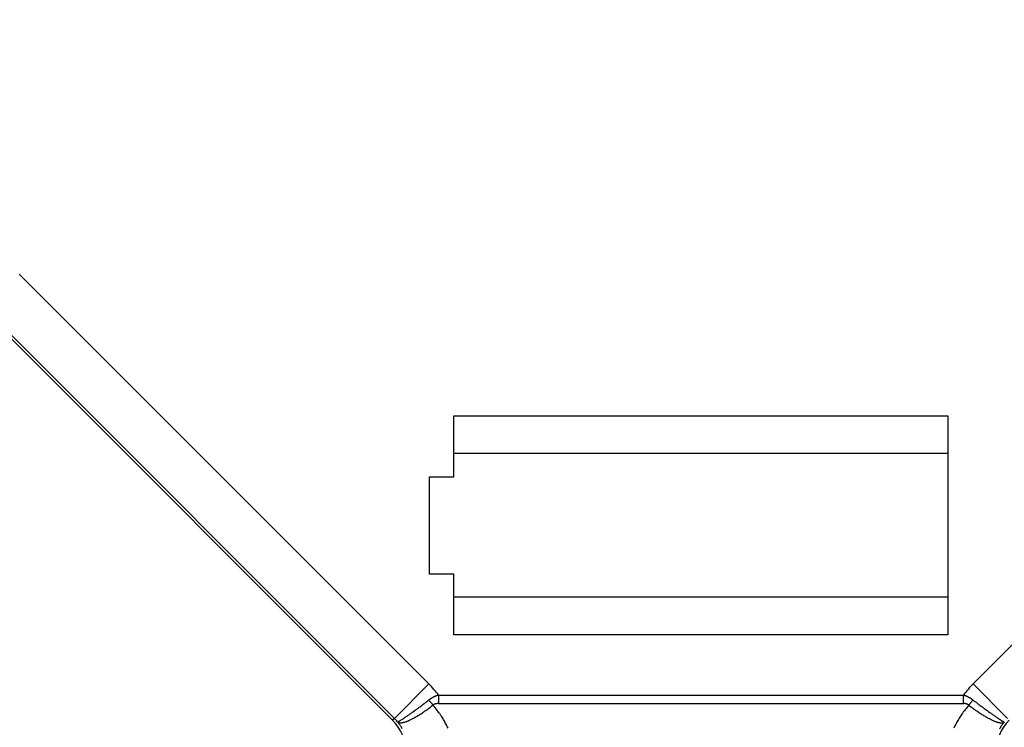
# Model space of a CAD drawing. Extents: x 85.3 to 97.4, y 23.1 to 30.4.
# Tile 5 of 11: x 87.6 to 89.2, y 25.6 to 26.8. Entities that reach past the tile are written whole.
import ezdxf

# ---------------------------------------------------------------- set-up
doc = ezdxf.new("R2010")
doc.units = 0
doc.header["$LTSCALE"] = 0.5
doc.header["$MEASUREMENT"] = 0
doc.layers.get('DEFPOINTS').update_dxf_attribs({"linetype": 'CONTINUOUS'})
doc.layers.add('BODY', color=1, linetype='CONTINUOUS')
doc.layers.add('DIM', color=254, linetype='CONTINUOUS')
doc.styles.get("Standard").update_dxf_attribs({"font": 'ROMANS.SHX'})
doc.dimstyles.new('TURCK-CATALOG01', dxfattribs={"dimtxt": 0.1, "dimasz": 0.13, "dimexe": 0.046875, "dimexo": 0.0625, "dimgap": 0.0625, "dimtad": 0, "dimtih": 1, "dimtoh": 1, "dimdec": 3, "dimzin": 4, "dimdsep": 46, "dimtxsty": 'STANDARD', "dimcen": 0.09, "dimadec": 0, "dimazin": 0, "dimtfac": 1, "dimtdec": 3, "dimtofl": 0, "dimtmove": 0, "dimatfit": 1, "dimfxl": 1, "dimtolj": 1, "dimtzin": 4, "dimarcsym": 0})

# ---------------------------------------------------------------- blocks, each defined once
blk = doc.blocks.new('*D2')
at = {"layer": 'DEFPOINTS', "color": 0}
for p in [(88.3892, 29.9961), (85.7265, 25.135), (88.271, 25.135)]:
    blk.add_point(p, dxfattribs=at)
at = {"layer": 'DIM', "color": 0, "lineweight": -2}
for p, q in [((88.3267, 29.9961), (85.6796, 29.9961)), ((85.7265, 29.8661), (85.7265, 27.8922)), ((85.7265, 25.265), (85.7265, 27.6148)), ((88.2085, 25.135), (85.6796, 25.135))]:
    blk.add_line(p, q, dxfattribs=at)
at = {"layer": 'DIM', "color": 0}
for points in [[(85.7048, 29.8661), (85.7482, 29.8661), (85.7265, 29.9961)], [(85.7048, 25.265), (85.7482, 25.265), (85.7265, 25.135)]]:
    blk.add_solid(points, dxfattribs=at)
at = {"layer": 'DIM', "color": 0, "insert": (85.7265, 27.7535), "char_height": 0.1, "attachment_point": 5}
blk.add_mtext('\\A1;4.861 [123.5]', dxfattribs=at)
blk = doc.blocks.new('*D3')
at = {"layer": 'DEFPOINTS', "color": 0}
for p in [(88.6509, 29.6916), (86.3834, 25.479), (87.8506, 25.479)]:
    blk.add_point(p, dxfattribs=at)
at = {"layer": 'DIM', "color": 0, "lineweight": -2}
for p, q in [((88.5884, 29.6916), (86.3365, 29.6916)), ((86.3834, 29.5616), (86.3834, 27.4781)), ((86.3834, 25.609), (86.3834, 27.2007)), ((87.7881, 25.479), (86.3365, 25.479))]:
    blk.add_line(p, q, dxfattribs=at)
at = {"layer": 'DIM', "color": 0}
for points in [[(86.3618, 29.5616), (86.4051, 29.5616), (86.3834, 29.6916)], [(86.3618, 25.609), (86.4051, 25.609), (86.3834, 25.479)]]:
    blk.add_solid(points, dxfattribs=at)
at = {"layer": 'DIM', "color": 0, "insert": (86.3834, 27.3394), "char_height": 0.1, "attachment_point": 5}
blk.add_mtext('\\A1;4.213 [107.0]', dxfattribs=at)

msp = doc.modelspace()

# ---------------------------------------------------------------- linework, layer by layer
at = {"layer": 'BODY'}
for p, q in [((87.6078, 26.344), (88.2706, 25.6812)), ((89.1512, 25.6812), (89.8139, 26.344)), ((87.5402, 26.2945), (88.212, 25.6226)), ((87.5431, 26.2974), (88.2149, 25.6256)), ((88.3113, 26.1148), (89.1105, 26.1148)), ((88.3113, 26.0164), (88.3113, 26.1148)), ((89.1105, 26.1148), (89.1105, 25.7605)), ((89.1105, 26.0538), (88.3113, 26.0538)), ((88.2719, 26.0164), (88.3113, 26.0164)), ((88.2719, 25.8589), (88.2719, 26.0164)), ((88.3113, 25.8589), (88.2719, 25.8589)), ((88.3113, 25.7605), (88.3113, 25.8589)), ((89.1105, 25.8215), (88.3113, 25.8215)), ((89.1105, 25.7605), (88.3113, 25.7605)), ((88.2149, 25.6256), (88.2706, 25.6812)), ((89.2069, 25.6256), (89.1512, 25.6812)), ((88.2706, 25.6553), (88.2715, 25.656)), ((88.2861, 25.6631), (89.1356, 25.6631)), ((88.2861, 25.6631), (88.2861, 25.6496)), ((89.1356, 25.6496), (89.1356, 25.6631)), ((89.1511, 25.6553), (89.1502, 25.656)), ((88.2774, 25.647), (88.2745, 25.6448)), ((88.2774, 25.647), (88.2768, 25.6477)), ((88.2774, 25.647), (88.2779, 25.6474)), ((88.2861, 25.6496), (89.1356, 25.6496)), ((89.1356, 25.6496), (89.1362, 25.6496)), ((89.1444, 25.647), (89.1417, 25.6439)), ((89.1444, 25.647), (89.1449, 25.6477)), ((89.1444, 25.647), (89.1473, 25.6448)), ((88.2149, 25.6256), (88.212, 25.6226)), ((88.22, 25.62), (88.2202, 25.6199)), ((88.22, 25.62), (88.2216, 25.6178)), ((89.2018, 25.62), (89.2001, 25.6178)), ((89.2018, 25.62), (89.2016, 25.6199))]:
    msp.add_line(p, q, dxfattribs=at)
for centre, radius, start, end in [((88.1597, 25.5704), 0.1568, 36.2551, 45), ((89.2621, 25.5704), 0.1568, 135, 143.7449), ((86.7555, 27.6425), 2.4989, 307.1351, 307.3235), ((88.5662, 25.8857), 0.3748, 217.9397, 218.252), ((88.2975, 25.6202), 0.0442, 124.5125, 125.9828), ((88.3817, 25.7395), 0.1394, 217.9971, 218.6376), ((88.297, 25.6209), 0.0434, 122.9817, 124.4758), ((88.3932, 25.7486), 0.154, 218.606, 218.982), ((88.2971, 25.6209), 0.0434, 121.5213, 123.0104), ((88.2976, 25.62), 0.0445, 120.0904, 121.5416), ((88.2986, 25.6184), 0.0464, 118.822, 120.2017), ((88.3002, 25.6155), 0.0497, 117.5455, 118.8194), ((88.2989, 25.6179), 0.0469, 116.0622, 117.4213), ((88.2965, 25.6227), 0.0416, 114.4737, 116.0286), ((88.3006, 25.6148), 0.0505, 113.8443, 115.0437), ((88.3263, 25.5572), 0.1135, 113.4408, 113.9211), ((88.2972, 25.6216), 0.0428, 110.4541, 112.0498), ((88.2955, 25.6262), 0.038, 107.8229, 110.5346), ((88.3154, 25.5704), 0.0972, 107.5085, 108.8844), ((89.1064, 25.5704), 0.0971, 71.1156, 72.4915), ((89.1262, 25.6262), 0.038, 69.4674, 72.1793), ((89.1246, 25.6216), 0.0428, 67.9467, 69.5425), ((89.0955, 25.5572), 0.1135, 66.0789, 66.5592), ((89.1211, 25.6148), 0.0505, 64.9607, 66.1602), ((89.1252, 25.6227), 0.0416, 63.9714, 65.5264), ((89.1229, 25.6179), 0.0469, 62.5741, 63.9333), ((89.1215, 25.6155), 0.0497, 61.1805, 62.4546), ((89.1231, 25.6184), 0.0464, 59.7983, 61.1781), ((89.1242, 25.62), 0.0444, 58.4583, 59.9097), ((89.1247, 25.6209), 0.0434, 56.9896, 58.4787), ((89.0286, 25.7485), 0.1539, 321.0179, 321.3941), ((89.1247, 25.6209), 0.0434, 55.5296, 57.0239), ((89.0401, 25.7395), 0.1393, 321.3622, 322.0031), ((89.1242, 25.6202), 0.0442, 54.0114, 55.4818), ((88.8558, 25.8856), 0.3745, 321.7479, 322.0604), ((90.667, 27.6435), 2.5002, 232.6766, 232.8649), ((87.704, 26.3854), 0.9241, 305.7315, 305.9129), ((87.7115, 26.3744), 0.9108, 305.9341, 306.1287), ((87.763, 26.3038), 0.8234, 306.1317, 306.3605), ((87.5888, 26.5435), 1.1197, 306.2641, 306.4255), ((85.8155, 28.9483), 4.1076, 306.4103, 306.4508), ((87.6904, 26.4037), 0.9469, 306.6808, 306.9165), ((87.7347, 26.3452), 0.8735, 306.8964, 307.3021), ((88.1056, 25.8656), 0.278, 303.7884, 304.483), ((88.0926, 25.8843), 0.3007, 304.5087, 305.1655), ((88.08, 25.9018), 0.3223, 305.2174, 305.8431), ((88.0703, 25.915), 0.3387, 305.8593, 306.4647), ((88.0619, 25.926), 0.3525, 306.4965, 307.0867), ((88.6442, 25.9554), 0.4793, 219.3244, 219.4182), ((88.4159, 25.7677), 0.1837, 219.402, 219.6719), ((88.3882, 25.7442), 0.1473, 219.5294, 219.8869), ((88.4055, 25.7588), 0.17, 219.9087, 220.2098), ((88.4135, 25.7657), 0.1805, 220.2429, 220.5206), ((88.4004, 25.7544), 0.1632, 220.5121, 220.8192), ((88.0267, 25.4401), 0.3251, 37.9003, 39.5373), ((88.284, 25.6385), 0.0108, 121.4017, 124.4166), ((88.2839, 25.6386), 0.0107, 118.2683, 121.3295), ((88.284, 25.6384), 0.0109, 115.3753, 118.3896), ((88.2843, 25.6379), 0.0115, 112.6185, 115.4898), ((88.2847, 25.6371), 0.0123, 110.2043, 112.8738), ((88.2851, 25.6359), 0.0136, 107.8563, 110.2692), ((88.285, 25.6361), 0.0134, 105.2105, 107.7079), ((88.2848, 25.6369), 0.0125, 102.5158, 105.2654), ((88.2857, 25.6339), 0.0157, 101.4288, 103.4949), ((88.2896, 25.6153), 0.0347, 100.7392, 101.5883), ((88.2853, 25.635), 0.0145, 96.0715, 98.6749), ((88.1896, 25.5634), 0.1208, 35.8865, 39.2445), ((88.2853, 25.6355), 0.0141, 92.2, 96.3401), ((88.2874, 25.6117), 0.0379, 91.8373, 93.846), ((89.2618, 25.5441), 0.1562, 143.2709, 144.7689), ((89.1356, 25.6307), 0.019, 86.5541, 88.3247), ((89.2621, 25.544), 0.1564, 141.8064, 143.3043), ((89.1356, 25.6301), 0.0195, 84.8319, 86.5534), ((89.1356, 25.6305), 0.0191, 82.9913, 84.7518), ((89.1358, 25.6319), 0.0177, 80.93, 82.8369), ((89.1358, 25.6322), 0.0174, 79.0811, 81.0056), ((89.1357, 25.6316), 0.018, 77.1195, 78.9651), ((89.2631, 25.543), 0.1578, 140.2695, 141.7562), ((89.1361, 25.634), 0.0156, 74.4965, 76.6577), ((89.1369, 25.6372), 0.0123, 71.5026, 74.2892), ((89.1363, 25.6345), 0.015, 70.4999, 72.6429), ((89.1244, 25.6007), 0.0509, 69.9993, 70.5704), ((89.1374, 25.6384), 0.011, 63.0973, 66.4538), ((89.1384, 25.6403), 0.00885, 56.7055, 63.0864), ((89.1314, 25.6278), 0.0232, 56.0642, 59.2508), ((89.0215, 25.7543), 0.1631, 319.1808, 319.488), ((89.0084, 25.7656), 0.1804, 319.4794, 319.7572), ((89.0163, 25.7587), 0.1699, 319.7901, 320.0914), ((89.0337, 25.7441), 0.1472, 320.113, 320.4707), ((89.0059, 25.7676), 0.1836, 320.328, 320.5981), ((89.3599, 25.926), 0.3525, 232.9134, 233.5034), ((88.7778, 25.9552), 0.479, 320.5817, 320.6756), ((89.3515, 25.9151), 0.3387, 233.5353, 234.1407), ((89.3418, 25.9018), 0.3223, 234.1588, 234.7844), ((89.3292, 25.8844), 0.3008, 234.8327, 235.4894), ((89.6873, 26.3455), 0.874, 232.6991, 233.1046), ((89.3162, 25.8657), 0.278, 235.5189, 236.2135), ((89.7315, 26.4038), 0.9471, 233.0818, 233.3174), ((91.6036, 28.9448), 4.1032, 233.5491, 233.5897), ((89.8329, 26.5435), 1.1197, 233.5745, 233.7359), ((89.6588, 26.3038), 0.8234, 233.6395, 233.8683), ((89.7103, 26.3744), 0.9108, 233.8713, 234.0659), ((89.7178, 26.3853), 0.9241, 234.0871, 234.2685), ((88.1597, 25.5704), 0.0739, 0.0001, 45.0001), ((88.1597, 25.5704), 0.0781, 39.4686, 45), ((88.2201, 25.6219), 0.002, 282.4203, 297.1426), ((88.2189, 25.6256), 0.00584, 291.3194, 297.9656), ((88.2159, 25.6323), 0.0132, 295.7837, 299.4915), ((88.2103, 25.6431), 0.0253, 298.3539, 300.6582), ((88.2015, 25.6588), 0.0433, 300.0897, 301.6693), ((88.1885, 25.6808), 0.0689, 301.2834, 302.4143), ((88.1707, 25.7096), 0.1027, 302.1878, 303.0408), ((88.1474, 25.7463), 0.1462, 302.8664, 303.5284), ((88.1187, 25.7902), 0.1986, 303.4315, 303.9655), ((88.0838, 25.8427), 0.2616, 303.8736, 304.3123), ((88.043, 25.9032), 0.3346, 304.2565, 304.6259), ((88.2146, 25.6736), 0.0567, 287.9231, 289.9088), ((87.9944, 25.9741), 0.4206, 304.571, 304.8844), ((88.2109, 25.6833), 0.067, 290.0239, 291.8216), ((87.9382, 26.0553), 0.5193, 304.8541, 305.1238), ((88.2053, 25.6962), 0.0812, 292.0864, 293.6683), ((87.886, 26.13), 0.6105, 305.1002, 305.3426), ((88.1988, 25.7104), 0.0968, 293.8358, 295.2403), ((87.846, 26.1866), 0.6797, 305.33, 305.5594), ((88.1915, 25.7251), 0.1131, 295.4313, 296.7005), ((87.7849, 26.2726), 0.7853, 305.5342, 305.7405), ((88.1832, 25.741), 0.131, 296.801, 297.9512), ((88.1739, 25.7578), 0.1503, 298.0945, 299.1447), ((88.1641, 25.7749), 0.1699, 299.2153, 300.1828), ((88.1541, 25.7914), 0.1892, 300.28, 301.1832), ((88.1433, 25.809), 0.21, 301.2318, 302.0742), ((88.1314, 25.8274), 0.2318, 302.1532, 302.9416), ((88.119, 25.8462), 0.2544, 302.9793, 303.7183), ((88.1778, 25.5544), 0.1357, 34.0704, 36.0071), ((87.9112, 25.3912), 0.4481, 31.8059, 32.2619), ((88.1515, 25.54), 0.1655, 30.5265, 31.8901), ((88.1801, 25.5549), 0.1333, 29.4218, 31.2221), ((88.1606, 25.5441), 0.1556, 27.8507, 29.3561), ((89.2632, 25.5434), 0.1577, 150.7481, 152.2218), ((89.263, 25.5433), 0.1576, 149.2384, 150.7152), ((89.2629, 25.5434), 0.1575, 147.7813, 149.2609), ((89.2627, 25.5435), 0.1572, 146.2647, 147.7487), ((89.2625, 25.5437), 0.1569, 144.8037, 146.2926), ((89.3028, 25.8462), 0.2544, 236.2817, 237.0207), ((89.2904, 25.8274), 0.2318, 237.0584, 237.8468), ((89.2785, 25.809), 0.21, 237.9239, 238.7663), ((89.2676, 25.7914), 0.1892, 238.8168, 239.72), ((89.2576, 25.7749), 0.1699, 239.8191, 240.7866), ((89.2479, 25.7578), 0.1503, 240.8553, 241.9055), ((89.2385, 25.741), 0.131, 242.0488, 243.199), ((89.6369, 26.2726), 0.7853, 234.2595, 234.4658), ((89.2303, 25.7251), 0.1131, 243.2995, 244.5687), ((89.5757, 26.1866), 0.6797, 234.4406, 234.67), ((89.2229, 25.7104), 0.0968, 244.7578, 246.1623), ((89.5358, 26.13), 0.6105, 234.6574, 234.8998), ((89.2164, 25.6963), 0.0812, 246.3336, 247.9156), ((89.4836, 26.0553), 0.5193, 234.8762, 235.1459), ((89.2108, 25.6833), 0.067, 248.1765, 249.9742), ((89.4273, 25.9742), 0.4206, 235.1184, 235.4318), ((89.2072, 25.6736), 0.0567, 250.093, 252.0788), ((89.2621, 25.5704), 0.0739, 135, 180), ((89.3788, 25.9032), 0.3346, 235.3741, 235.7435), ((89.3379, 25.8426), 0.2616, 235.6845, 236.1232), ((89.3031, 25.7902), 0.1986, 236.0379, 236.5719), ((89.2744, 25.7463), 0.1462, 236.4679, 237.1299), ((89.2511, 25.7096), 0.1027, 236.9592, 237.8122), ((89.2333, 25.6808), 0.0689, 237.5901, 238.721), ((89.2202, 25.6588), 0.0433, 238.3308, 239.9103), ((89.2114, 25.6431), 0.0253, 239.3365, 241.6405), ((89.2059, 25.6323), 0.0132, 240.5148, 244.2223), ((89.2029, 25.6256), 0.00584, 242.0276, 248.6735), ((89.2017, 25.6219), 0.002, 242.857, 257.5801), ((88.2263, 25.6293), 0.0112, 235.8471, 246.2459), ((88.2202, 25.6204), 0.000521, 260.2784, 298.9578), ((88.1588, 25.5702), 0.0788, 35.2051, 37.1799), ((88.2247, 25.6244), 0.00614, 241.1826, 256.5671), ((88.1595, 25.5708), 0.0779, 33.1473, 35.1416), ((88.2254, 25.6299), 0.0117, 259.6548, 265.7891), ((88.2217, 25.665), 0.0468, 273.4881, 274.952), ((88.1597, 25.5708), 0.0778, 31.1898, 33.1847), ((88.2237, 25.6406), 0.0224, 275.0568, 278.6185), ((88.1594, 25.5707), 0.0781, 29.1658, 31.1488), ((88.224, 25.6419), 0.0236, 277.4388, 281.2345), ((88.2211, 25.6542), 0.0362, 282.0313, 284.7055), ((88.2171, 25.6668), 0.0494, 285.4792, 287.5881), ((88.1484, 25.5384), 0.169, 26.2816, 27.6441), ((88.1579, 25.5431), 0.1585, 24.7995, 26.26), ((89.2632, 25.5434), 0.1578, 153.7073, 155.177), ((89.2631, 25.5433), 0.1577, 152.1973, 153.6692), ((89.2047, 25.6668), 0.0494, 252.4119, 254.5208), ((89.2007, 25.6542), 0.0362, 255.293, 257.9671), ((89.1977, 25.6419), 0.0236, 258.7667, 262.5623), ((89.2624, 25.5707), 0.0781, 148.8512, 150.8341), ((89.198, 25.6406), 0.0224, 261.3815, 264.9432), ((89.2621, 25.5708), 0.0778, 146.8188, 148.8137), ((89.2001, 25.6649), 0.0468, 265.0473, 266.5113), ((89.2622, 25.5708), 0.0779, 144.8585, 146.8526), ((89.1964, 25.6299), 0.0117, 274.2097, 280.3441), ((89.1971, 25.6244), 0.00614, 283.4327, 298.8176), ((89.2629, 25.5702), 0.0788, 142.8202, 144.7949), ((89.1955, 25.6293), 0.0112, 293.7565, 304.1558), ((89.2015, 25.6204), 0.000521, 241.0368, 279.727)]:
    msp.add_arc(centre, radius, start, end, dxfattribs=at)

# ---------------------------------------------------------------- dimensions: what is measured, and where the dimension line sits
at = {"layer": 'DIM'}
for base, p1, p2, picture, middle in [((85.7265, 25.135), (88.3892, 29.9961), (88.271, 25.135), '*D2', (85.7265, 27.7535)), ((86.3834, 25.479), (88.6509, 29.6916), (87.8506, 25.479), '*D3', (86.3834, 27.3394))]:
    dim = msp.add_linear_dim(base=base, p1=p1, p2=p2, angle=90, dimstyle='TURCK-CATALOG01', dxfattribs=at)
    dim.commit()
    dim.dimension.update_dxf_attribs({"geometry": picture, "text_midpoint": middle, "dimtype": 160})

doc.saveas('drawing.dxf')
